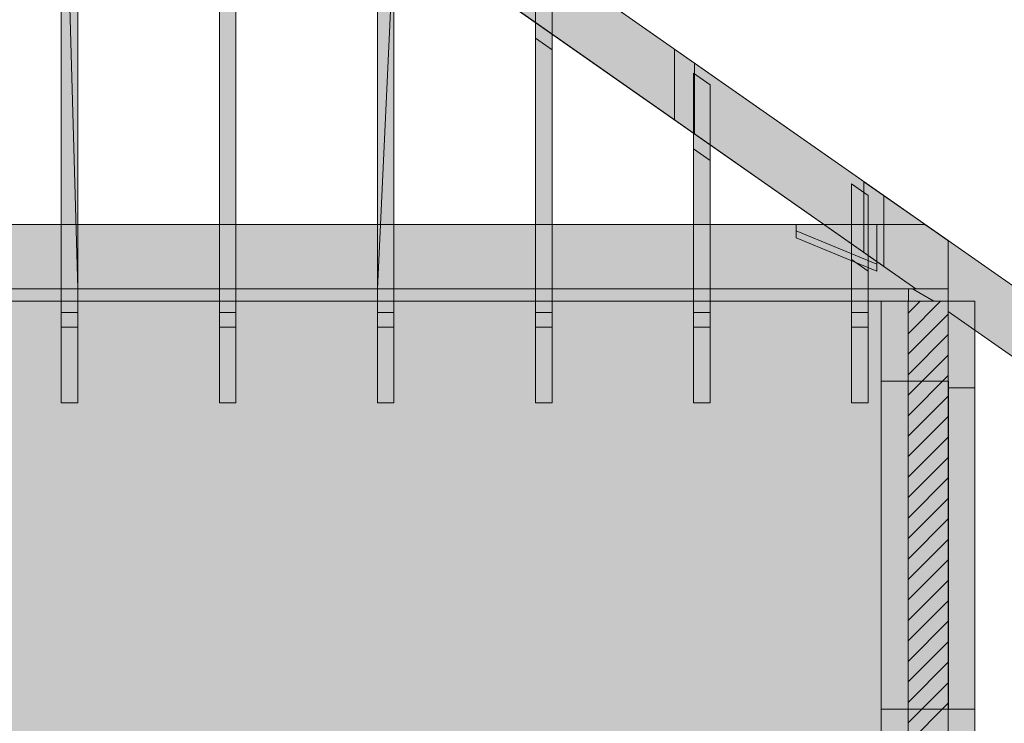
# Model space of a CAD drawing. Header units: millimetres. Extents: x -2478 to 11372, y -4322 to 8744.
# Tile 6 of 8: x 4447 to 8186, y 3426 to 6098. Entities that reach past the tile are written whole.
import ezdxf

# ---------------------------------------------------------------- set-up
doc = ezdxf.new("R2010")
doc.units = ezdxf.units.MM
for name, color, linetype in [('FILL-C_BDBDBF', 7, 'Continuous'), ('FILL-C_CCB294', 7, 'Continuous'), ('FILL-EPS', 7, 'Continuous'), ('FILL-WHITE', 7, 'Continuous'), ('LINE-CORE', 7, 'Continuous'), ('LINE-INK', 7, 'Continuous'), ('LINE-STEEL_GREY', 7, 'Continuous'), ('LINE-TIMBER_DK', 7, 'Continuous')]:
    doc.layers.add(name, color=color, linetype=linetype)

msp = doc.modelspace()

# ---------------------------------------------------------------- hatches: boundary and pattern name
at = {"layer": 'FILL-C_BDBDBF', "true_color": 0xbdbdbf}
h = msp.add_hatch(color=9, dxfattribs=at)
h.dxf.hatch_style = 1
h.paths.add_polyline_path([(7972.4, 2134.1), (7861.2, 2134.1), (7820, 2134.1), (7820, 5029.2), (7972.4, 5029.2)])
at = {"layer": 'FILL-C_CCB294', "true_color": 0xccb294}
h = msp.add_hatch(color=253, dxfattribs=at)
h.dxf.hatch_style = 1
h.paths.add_polyline_path([(7822.4, 5029.2), (7822.4, 5041.6), (7822.4, 5076), (7932.7, 5076), (7972.4, 5076), (7972.4, 5063.6), (7972.4, 5029.2), (7862.1, 5029.2)])
h = msp.add_hatch(color=253, dxfattribs=at)
h.dxf.hatch_style = 1
h.paths.add_polyline_path([(7822.4, 5029.2), (7822.4, 5041.6), (7822.4, 5076), (7932.7, 5076), (7972.4, 5076), (7972.4, 5063.6), (7972.4, 5029.2), (7862.1, 5029.2)])
at = {"layer": 'FILL-EPS', "true_color": 0xccffff}
h = msp.add_hatch(color=7, dxfattribs=at)
h.dxf.hatch_style = 1
h.paths.add_polyline_path([(7718.4, 5029.2), (7820, 5029.2), (7820, 2134.1), (7718.4, 2134.1), (7718.4, 2233.7), (7718.4, 2743.2), (7718.4, 2992.6), (7718.4, 3053.8), (7718.4, 3480.2), (7718.4, 3683), (7718.4, 4724.9), (7718.4, 4739.6), (7718.4, 4784.3)])
h = msp.add_hatch(color=7, dxfattribs=at)
h.dxf.hatch_style = 1
h.paths.add_polyline_path([(8074, 4889.6), (8074, 4846.7), (8074, 4699.9), (8074, 4489.2), (8074, 3480.2), (8074, 3338.5), (8074, 2743.2), (8074, 2570.9), (8074, 2550.1), (8074, 2525.4), (8074, 2471.5), (8074, 2306.7), (8074, 2109.1), (8029.9, 2109.1), (7973.5, 2109.1), (7973.5, 2122.9), (7973.5, 2134.1), (7972.4, 2134.1), (7972.4, 5029.2), (7985.9, 5029.2), (8074, 5029.2), (8074, 4936.5), (8074, 4924.9)])
at = {"layer": 'FILL-WHITE', "true_color": 0xffffff}
h = msp.add_hatch(color=7, dxfattribs=at)
h.dxf.hatch_style = 1
h.paths.add_polyline_path([(4605.5, 6970.3), (4622.1, 6970.3), (4668.5, 6970.3), (4668.5, 5273.3), (4668.5, 5271.7), (4668.5, 5271.7), (4668.5, 4930.4), (4605.5, 4930.4), (4605.5, 5273.3)])
h = msp.add_hatch(color=7, dxfattribs=at)
h.dxf.hatch_style = 1
h.paths.add_polyline_path([(5205.5, 5273.3), (5205.5, 6970.3), (5263.3, 6970.3), (5263.7, 6970.3), (5263.7, 6970.3), (5263.7, 6970.3), (5268.5, 6970.3), (5268.5, 5273.3), (5268.5, 4930.4), (5205.5, 4930.4)])
h = msp.add_hatch(color=7, dxfattribs=at)
h.dxf.hatch_style = 1
h.paths.add_polyline_path([(5805.5, 5273.3), (5805.5, 6735.4), (5868.5, 6691.3), (5868.5, 4930.4), (5805.5, 4930.4)])
h = msp.add_hatch(color=7, dxfattribs=at)
h.dxf.hatch_style = 1
h.paths.add_polyline_path([(4605.5, 6683.1), (4622.7, 6683.1), (4668.5, 5076), (4605.5, 5076)])
h = msp.add_hatch(color=7, dxfattribs=at)
h.dxf.hatch_style = 1
h.paths.add_polyline_path([(4668.5, 6683.1), (4668.5, 5076), (4622.7, 6683.1)])
h = msp.add_hatch(color=7, dxfattribs=at)
h.dxf.hatch_style = 1
h.paths.add_polyline_path([(5212, 6683.1), (5268.5, 6683.1), (5268.5, 5076), (5205.5, 5076), (5205.5, 6683.1)])
h = msp.add_hatch(color=7, dxfattribs=at)
h.dxf.hatch_style = 1
h.paths.add_polyline_path([(7972.4, 5259.1), (7972.4, 5259.1), (7972.4, 5259.1), (8381, 4973), (8381, 4973), (8381, 4704.4), (7972.4, 4990.5), (7972.4, 5076), (7850.3, 5076), (6214.8, 6221.2), (6214.8, 6489.8)])
h = msp.add_hatch(color=7, dxfattribs=at)
h.dxf.hatch_style = 1
h.paths.add_polyline_path([(5805.5, 6448.2), (5868.5, 6404.1), (5805.5, 5076)])
h = msp.add_hatch(color=7, dxfattribs=at)
h.dxf.hatch_style = 1
h.paths.add_polyline_path([(6290.3, 6436.9), (7972.4, 5259.1), (8381, 4973), (8381, 4704.4), (7972.4, 4990.5), (7972.4, 5076), (7850.3, 5076), (6290.3, 6168.3)])
h = msp.add_hatch(color=7, dxfattribs=at)
h.dxf.hatch_style = 1
h.paths.add_polyline_path([(5868.5, 6404.1), (5868.5, 5076), (5805.5, 5076)])
h = msp.add_hatch(color=7, dxfattribs=at)
h.dxf.hatch_style = 1
h.paths.add_polyline_path([(6468.5, 6271.2), (6468.5, 5273.3), (6468.5, 4930.4), (6405.5, 4930.4), (6405.5, 5273.3), (6405.5, 6315.3)])
h = msp.add_hatch(color=7, dxfattribs=at)
h.dxf.hatch_style = 1
h.paths.add_polyline_path([(6468.5, 6271.2), (6468.5, 5984), (6405.5, 6028.1), (6405.5, 6315.3)])
h = msp.add_hatch(color=7, dxfattribs=at)
h.dxf.hatch_style = 1
h.paths.add_polyline_path([(6405.5, 5076), (6405.5, 6028.1), (6468.5, 5984), (6468.5, 5076), (6405.5, 5076)])
h = msp.add_hatch(color=7, dxfattribs=at)
h.dxf.hatch_style = 1
h.paths.add_polyline_path([(6933.8, 5986.3), (6933.8, 5986.3), (6933.2, 5986.8)])
h = msp.add_hatch(color=7, dxfattribs=at)
h.dxf.hatch_style = 1
h.paths.add_polyline_path([(6933.8, 5986.3), (7009.3, 5933.4), (7009.3, 5664.9), (6933.8, 5717.7)])
h = msp.add_hatch(color=7, dxfattribs=at)
h.dxf.hatch_style = 1
h.paths.add_polyline_path([(6933.8, 5986.3), (7972.4, 5259.1), (7972.4, 5259.1), (7972.4, 5259.1), (8381, 4973), (8381, 4973), (8382.3, 4972.1), (8381, 4973), (8381, 4704.4), (7972.4, 4990.5), (7972.4, 5076), (7850.3, 5076), (6933.8, 5717.7)])
h = msp.add_hatch(color=7, dxfattribs=at)
h.dxf.hatch_style = 1
h.paths.add_polyline_path([(7009.3, 5664.9), (7009.3, 5933.4), (7972.4, 5259.1), (8381, 4973), (8381, 4704.4), (7972.4, 4990.5), (7972.4, 5076), (7850.3, 5076), (7009.3, 5664.9)])
h = msp.add_hatch(color=7, dxfattribs=at)
h.dxf.hatch_style = 1
h.paths.add_polyline_path([(7068.5, 5851), (7068.5, 5273.3), (7068.5, 4930.4), (7005.5, 4930.4), (7005.5, 5273.3), (7005.5, 5895.2)])
h = msp.add_hatch(color=7, dxfattribs=at)
h.dxf.hatch_style = 1
h.paths.add_polyline_path([(7068.5, 5851), (7068.5, 5563.8), (7005.5, 5608), (7005.5, 5895.2)])
h = msp.add_hatch(color=7, dxfattribs=at)
h.dxf.hatch_style = 1
h.paths.add_polyline_path([(7005.5, 5076), (7005.5, 5608), (7068.5, 5563.8), (7068.5, 5076)])
h = msp.add_hatch(color=7, dxfattribs=at)
h.dxf.hatch_style = 1
h.paths.add_polyline_path([(7605.5, 5475), (7668.5, 5430.9), (7668.5, 4930.4), (7605.5, 4930.4), (7605.5, 5273.3)])
h = msp.add_hatch(color=7, dxfattribs=at)
h.dxf.hatch_style = 1
h.paths.add_polyline_path([(7668.5, 5430.9), (7668.5, 5143.7), (7605.5, 5187.8), (7605.5, 5475)])
h = msp.add_hatch(color=7, dxfattribs=at)
h.dxf.hatch_style = 1
h.paths.add_polyline_path([(7652.9, 5482.8), (7652.9, 5482.8), (7652.2, 5483.3)])
h = msp.add_hatch(color=7, dxfattribs=at)
h.dxf.hatch_style = 1
h.paths.add_polyline_path([(7652.9, 5482.8), (7728.3, 5430), (7728.3, 5161.4), (7652.9, 5214.3)])
h = msp.add_hatch(color=7, dxfattribs=at)
h.dxf.hatch_style = 1
h.paths.add_polyline_path([(7972.4, 5259.1), (7972.4, 5259.1), (7972.4, 5259.1), (8381, 4973), (8381, 4973), (8381, 4704.4), (7972.4, 4990.5), (7972.4, 5076), (7850.3, 5076), (7652.9, 5214.3), (7652.9, 5482.8)])
h = msp.add_hatch(color=7, dxfattribs=at)
h.dxf.hatch_style = 1
h.paths.add_polyline_path([(7728.3, 5161.4), (7728.3, 5430), (7971.8, 5259.5), (7972.4, 5259.1), (7972.4, 5259.1), (7972.4, 5259.1), (8381, 4973), (8381, 4704.4), (7972.4, 4990.5), (7972.4, 5076), (7850.3, 5076)])
h = msp.add_hatch(color=7, dxfattribs=at)
h.dxf.hatch_style = 1
h.paths.add_polyline_path([(101.6, 5259.1), (190, 5321), (372.3, 5321), (372.3, 5143.8), (678.9, 5270.3), (678.9, 5321), (7395.1, 5321), (7395.1, 5270.3), (7701.7, 5143.8), (7701.7, 5321), (7884, 5321), (7972.4, 5259.1), (7972.4, 5076), (7701.7, 5076), (7395.1, 5076), (678.9, 5076), (372.3, 5076), (101.6, 5076)])
h = msp.add_hatch(color=7, dxfattribs=at)
h.dxf.hatch_style = 1
h.paths.add_polyline_path([(190, 5321), (372.3, 5321), (372.3, 5169.6), (678.9, 5296.2), (678.9, 5321), (7395.1, 5321), (7395.1, 5296.2), (7701.7, 5169.6), (7701.7, 5321), (7884, 5321), (7972.4, 5259.1), (7972.4, 5076), (7701.7, 5076), (7395.1, 5076), (372.3, 5076), (101.6, 5076), (101.6, 5259.1)])
h = msp.add_hatch(color=7, dxfattribs=at)
h.dxf.hatch_style = 1
h.paths.add_polyline_path([(101.6, 5259.1), (190, 5321), (7884, 5321), (7972.4, 5259.1), (7972.4, 5076), (101.6, 5076)])
h = msp.add_hatch(color=7, dxfattribs=at)
h.dxf.hatch_style = 1
h.paths.add_polyline_path([(190, 5321), (7884, 5321), (7972.4, 5259.1), (7972.4, 5076), (101.6, 5076), (101.6, 5259.1)])
h = msp.add_hatch(color=7, dxfattribs=at)
h.dxf.hatch_style = 1
h.paths.add_polyline_path([(101.6, 5259.1), (190, 5321), (7884, 5321), (7972.4, 5259.1), (7972.4, 5076), (101.6, 5076)])
h = msp.add_hatch(color=7, dxfattribs=at)
h.dxf.hatch_style = 1
h.paths.add_polyline_path([(190, 5321), (7884, 5321), (7972.4, 5259.1), (7972.4, 5076), (101.6, 5076), (101.6, 5259.1)])
h = msp.add_hatch(color=7, dxfattribs=at)
h.dxf.hatch_style = 1
h.paths.add_polyline_path([(7395.1, 5296.2), (7701.7, 5169.6), (7701.7, 5143.8), (7395.1, 5270.3), (7395.1, 5296.2)])
h = msp.add_hatch(color=7, dxfattribs=at)
h.dxf.hatch_style = 1
h.paths.add_polyline_path([(7668.5, 5143.7), (7668.5, 5076), (7605.5, 5076), (7605.5, 5187.8)])
h = msp.add_hatch(color=7, dxfattribs=at)
h.dxf.hatch_style = 1
h.paths.add_polyline_path([(101.6, 5076), (251.6, 5076), (7822.4, 5076), (7972.4, 5076), (7972.4, 5029.2), (7822.4, 5029.2), (251.6, 5029.2), (101.6, 5029.2)])
h = msp.add_hatch(color=7, dxfattribs=at)
h.dxf.hatch_style = 1
h.paths.add_polyline_path([(251.6, 5076), (7822.4, 5076), (7822.4, 5029.2), (251.6, 5029.2)])
h = msp.add_hatch(color=7, dxfattribs=at)
h.dxf.hatch_style = 1
h.paths.add_polyline_path([(4668.5, 5076), (4668.5, 4986.1), (4605.5, 4986.1), (4605.5, 5076)])
h = msp.add_hatch(color=7, dxfattribs=at)
h.dxf.hatch_style = 1
h.paths.add_polyline_path([(5268.5, 5076), (5268.5, 4986.1), (5205.5, 4986.1), (5205.5, 5076)])
h = msp.add_hatch(color=7, dxfattribs=at)
h.dxf.hatch_style = 1
h.paths.add_polyline_path([(5868.5, 5076), (5868.5, 4986.1), (5805.5, 4986.1), (5805.5, 5076)])
h = msp.add_hatch(color=7, dxfattribs=at)
h.dxf.hatch_style = 1
h.paths.add_polyline_path([(6468.5, 5076), (6468.5, 4986.1), (6405.5, 4986.1), (6405.5, 5076)])
h = msp.add_hatch(color=7, dxfattribs=at)
h.dxf.hatch_style = 1
h.paths.add_polyline_path([(7068.5, 5076), (7068.5, 4986.1), (7005.5, 4986.1), (7005.5, 5076)])
h = msp.add_hatch(color=7, dxfattribs=at)
h.dxf.hatch_style = 1
h.paths.add_polyline_path([(7668.5, 5076), (7668.5, 4986.1), (7605.5, 4986.1), (7605.5, 5076)])
h = msp.add_hatch(color=7, dxfattribs=at)
h.dxf.hatch_style = 1
h.paths.add_polyline_path([(355.8, 2743.2), (355.8, 5029.2), (7718.1, 5029.2), (7718.1, 2743.2), (355.8, 2743.2)])
h = msp.add_hatch(color=7, dxfattribs=at)
h.dxf.hatch_style = 1
h.paths.add_polyline_path([(7718.1, 5029.2), (7718.1, 2743.2), (355.8, 2743.2), (355.8, 5029.2)])
h = msp.add_hatch(color=7, dxfattribs=at)
h.dxf.hatch_style = 1
h.paths.add_polyline_path([(7718.4, 5029.2), (8074, 5029.2), (8074, 2743.2), (7718.4, 2743.2), (7718.1, 2743.2), (7718.1, 5029.2), (7718.1, 5029.2), (7718.1, 5029.2), (7718.1, 5030.8), (7718.2, 5030.8)])
h = msp.add_hatch(color=7, dxfattribs=at)
h.dxf.hatch_style = 1
h.paths.add_polyline_path([(7718.1, 5029.2), (8074, 5029.2), (8074, 2743.2), (7718.1, 2743.2)])
h = msp.add_hatch(color=7, dxfattribs=at)
h.dxf.hatch_style = 1
h.paths.add_polyline_path([(7718.4, 2743.2), (7718.4, 5029.2), (8074, 5029.2), (8074, 2743.2)])
h = msp.add_hatch(color=7, dxfattribs=at)
h.dxf.hatch_style = 1
h.paths.add_polyline_path([(4605.5, 4643.2), (4605.5, 4986.1), (4668.5, 4986.1), (4668.5, 4643.2), (4605.5, 4643.2)])
h = msp.add_hatch(color=7, dxfattribs=at)
h.dxf.hatch_style = 1
h.paths.add_polyline_path([(5205.5, 4643.2), (5205.5, 4986.1), (5268.5, 4986.1), (5268.5, 4643.2), (5205.5, 4643.2)])
h = msp.add_hatch(color=7, dxfattribs=at)
h.dxf.hatch_style = 1
h.paths.add_polyline_path([(5805.5, 4643.2), (5805.5, 4986.1), (5868.5, 4986.1), (5868.5, 4643.2), (5805.5, 4643.2)])
h = msp.add_hatch(color=7, dxfattribs=at)
h.dxf.hatch_style = 1
h.paths.add_polyline_path([(6405.5, 4643.2), (6405.5, 4986.1), (6468.5, 4986.1), (6468.5, 4643.2), (6405.5, 4643.2)])
h = msp.add_hatch(color=7, dxfattribs=at)
h.dxf.hatch_style = 1
h.paths.add_polyline_path([(7005.5, 4643.2), (7005.5, 4986.1), (7068.5, 4986.1), (7068.5, 4643.2), (7005.5, 4643.2)])
h = msp.add_hatch(color=7, dxfattribs=at)
h.dxf.hatch_style = 1
h.paths.add_polyline_path([(7605.5, 4643.2), (7605.5, 4986.1), (7668.5, 4986.1), (7668.5, 4643.2), (7605.5, 4643.2)])
h = msp.add_hatch(color=7, dxfattribs=at)
h.dxf.hatch_style = 1
h.paths.add_polyline_path([(4605.5, 4930.4), (4668.5, 4930.4), (4668.5, 4643.2), (4605.5, 4643.2)])
h = msp.add_hatch(color=7, dxfattribs=at)
h.dxf.hatch_style = 1
h.paths.add_polyline_path([(5205.5, 4930.4), (5268.5, 4930.4), (5268.5, 4643.2), (5205.5, 4643.2)])
h = msp.add_hatch(color=7, dxfattribs=at)
h.dxf.hatch_style = 1
h.paths.add_polyline_path([(5805.5, 4930.4), (5868.5, 4930.4), (5868.5, 4643.2), (5805.5, 4643.2)])
h = msp.add_hatch(color=7, dxfattribs=at)
h.dxf.hatch_style = 1
h.paths.add_polyline_path([(6405.5, 4930.4), (6468.5, 4930.4), (6468.5, 4643.2), (6405.5, 4643.2)])
h = msp.add_hatch(color=7, dxfattribs=at)
h.dxf.hatch_style = 1
h.paths.add_polyline_path([(7005.5, 4930.4), (7068.5, 4930.4), (7068.5, 4643.2), (7005.5, 4643.2)])
h = msp.add_hatch(color=7, dxfattribs=at)
h.dxf.hatch_style = 1
h.paths.add_polyline_path([(7605.5, 4930.4), (7668.5, 4930.4), (7668.5, 4643.2), (7605.5, 4643.2)])
h = msp.add_hatch(color=7, dxfattribs=at)
h.dxf.hatch_style = 1
h.paths.add_polyline_path([(7973.5, 4724.9), (7973.5, 3480.2), (7718.4, 3480.2), (7718.4, 4724.9)])
h = msp.add_hatch(color=7, dxfattribs=at)
h.dxf.hatch_style = 1
h.paths.add_polyline_path([(7718.4, 3480.2), (7718.4, 4724.9), (7973.5, 4724.9), (7973.5, 3480.2)])
h = msp.add_hatch(color=7, dxfattribs=at)
h.dxf.hatch_style = 1
h.paths.add_polyline_path([(8074, 4699.9), (8074, 3480.2), (7973.5, 3480.2), (7973.5, 4699.9)])
h = msp.add_hatch(color=7, dxfattribs=at)
h.dxf.hatch_style = 1
h.paths.add_polyline_path([(7973.5, 4699.9), (8074, 4699.9), (8074, 3480.2), (7973.5, 3480.2)])

# ---------------------------------------------------------------- linework, layer by layer
at = {"layer": 'LINE-CORE', "lineweight": 5}
for points in [[(4605.5, 6970.3), (4622.1, 6970.3), (4668.5, 6970.3), (4668.5, 5273.3), (4668.5, 5271.7), (4668.5, 5271.7), (4668.5, 4930.4), (4605.5, 4930.4), (4605.5, 5273.3)], [(5205.5, 5273.3), (5205.5, 5273.3), (5205.5, 6970.3), (5263.3, 6970.3), (5263.7, 6970.3), (5263.7, 6970.3), (5263.7, 6970.3), (5268.5, 6970.3), (5268.5, 5273.3), (5268.5, 5273.3), (5268.5, 4930.4), (5268.5, 4930.4), (5268.5, 4930.4), (5205.5, 4930.4), (5205.5, 5273.3)], [(5805.5, 5273.3), (5805.5, 6735.4), (5868.5, 6691.3), (5868.5, 6691.3), (5868.5, 6691.3), (5868.5, 4930.4), (5868.5, 4930.4), (5868.5, 4930.4), (5805.5, 4930.4), (5805.5, 5273.3)], [(4605.5, 6683.1), (4605.5, 6683.1), (4605.5, 6683.1), (4605.5, 6683.1), (4622.7, 6683.1), (4668.5, 5076), (4605.5, 5076)], [(4668.5, 6683.1), (4668.5, 5076), (4622.7, 6683.1)], [(5212, 6683.1), (5268.5, 6683.1), (5268.5, 5076), (5205.5, 5076), (5205.5, 6683.1)], [(7972.4, 5259.1), (7972.4, 5259.1), (7972.4, 5259.1), (8381, 4973), (8381, 4973), (8381, 4704.4), (7972.4, 4990.5), (7972.4, 5076), (7850.3, 5076), (6214.8, 6221.2), (6214.8, 6489.8)], [(5805.5, 6448.2), (5868.5, 6404.1), (5805.5, 5076)], [(6290.3, 6436.9), (7972.4, 5259.1), (7972.4, 5259.1), (7972.4, 5259.1), (7972.4, 5259.1), (8381, 4973), (8381, 4973), (8381, 4704.4), (7972.4, 4990.5), (7972.4, 5076), (7850.3, 5076), (7850.3, 5076), (7850.3, 5076), (6290.3, 6168.3)], [(5868.5, 6404.1), (5868.5, 5076), (5805.5, 5076)], [(6468.5, 6271.2), (6468.5, 5273.3), (6468.5, 5273.3), (6468.5, 4930.4), (6468.5, 4930.4), (6468.5, 4930.4), (6405.5, 4930.4), (6405.5, 5273.3), (6405.5, 5273.3), (6405.5, 5273.3), (6405.5, 6315.3), (6405.5, 6315.3)], [(6468.5, 6271.2), (6468.5, 5984), (6468.5, 5984), (6405.5, 6028.1), (6405.5, 6315.3), (6405.5, 6315.3)], [(6405.5, 5076), (6405.5, 5076), (6405.5, 6028.1), (6468.5, 5984), (6468.5, 5984), (6468.5, 5076), (6405.5, 5076), (6405.5, 5076)], [(6933.8, 5986.3), (6933.8, 5986.3), (6933.2, 5986.8)], [(6933.8, 5986.3), (7009.3, 5933.4), (7009.3, 5664.9), (6933.8, 5717.7)], [(6933.8, 5986.3), (7972.4, 5259.1), (7972.4, 5259.1), (7972.4, 5259.1), (8381, 4973), (8381, 4973), (8381, 4973), (8382.3, 4972.1), (8381, 4973), (8381, 4704.4), (8381, 4704.4), (7972.4, 4990.5), (7972.4, 5076), (7850.3, 5076), (7850.3, 5076), (7850.3, 5076), (7850.3, 5076), (7850.3, 5076), (6933.8, 5717.7), (6933.8, 5986.3)], [(7009.3, 5664.9), (7009.3, 5664.9), (7009.3, 5933.4), (7972.4, 5259.1), (7972.4, 5259.1), (7972.4, 5259.1), (7972.4, 5259.1), (7972.4, 5259.1), (8381, 4973), (8381, 4973), (8381, 4704.4), (7972.4, 4990.5), (7972.4, 5076), (7850.3, 5076), (7009.3, 5664.9), (7009.3, 5664.9)], [(7068.5, 5851), (7068.5, 5273.3), (7068.5, 4930.4), (7068.5, 4930.4), (7068.5, 4930.4), (7005.5, 4930.4), (7005.5, 5273.3), (7005.5, 5273.3), (7005.5, 5273.3), (7005.5, 5895.2)], [(7068.5, 5851), (7068.5, 5563.8), (7068.5, 5563.8), (7005.5, 5608), (7005.5, 5895.2)], [(7005.5, 5076), (7005.5, 5608), (7068.5, 5563.8), (7068.5, 5563.8), (7068.5, 5076), (7005.5, 5076)], [(7605.5, 5475), (7668.5, 5430.9), (7668.5, 5430.9), (7668.5, 4930.4), (7668.5, 4930.4), (7668.5, 4930.4), (7605.5, 4930.4), (7605.5, 5273.3)], [(7668.5, 5430.9), (7668.5, 5143.7), (7668.5, 5143.7), (7605.5, 5187.8), (7605.5, 5475), (7605.5, 5475)], [(7652.9, 5482.8), (7652.9, 5482.8), (7652.2, 5483.3)], [(7652.9, 5482.8), (7728.3, 5430), (7728.3, 5161.4), (7652.9, 5214.3)], [(7972.4, 5259.1), (7972.4, 5259.1), (7972.4, 5259.1), (8381, 4973), (8381, 4973), (8381, 4973), (8381, 4704.4), (8381, 4704.4), (7972.4, 4990.5), (7972.4, 5076), (7850.3, 5076), (7850.3, 5076), (7652.9, 5214.3), (7652.9, 5482.8)], [(7728.3, 5161.4), (7728.3, 5161.4), (7728.3, 5430), (7971.8, 5259.5), (7972.4, 5259.1), (7972.4, 5259.1), (7972.4, 5259.1), (8381, 4973), (8381, 4973), (8381, 4704.4), (7972.4, 4990.5), (7972.4, 5076), (7850.3, 5076), (7850.3, 5076), (7728.3, 5161.4)], [(101.6, 5259.1), (190, 5321), (372.3, 5321), (372.3, 5143.8), (678.9, 5270.3), (678.9, 5321), (7395.1, 5321), (7395.1, 5270.3), (7701.7, 5143.8), (7701.7, 5321), (7884, 5321), (7972.4, 5259.1), (7972.4, 5076), (7701.7, 5076), (7395.1, 5076), (678.9, 5076), (372.3, 5076), (101.6, 5076)], [(190, 5321), (372.3, 5321), (372.3, 5169.6), (678.9, 5296.2), (678.9, 5321), (7395.1, 5321), (7395.1, 5296.2), (7701.7, 5169.6), (7701.7, 5321), (7884, 5321), (7972.4, 5259.1), (7972.4, 5076), (7701.7, 5076), (7395.1, 5076), (372.3, 5076), (101.6, 5076), (101.6, 5259.1)], [(101.6, 5259.1), (190, 5321), (7884, 5321), (7972.4, 5259.1), (7972.4, 5076), (101.6, 5076)], [(190, 5321), (7884, 5321), (7972.4, 5259.1), (7972.4, 5076), (101.6, 5076), (101.6, 5259.1)], [(101.6, 5259.1), (190, 5321), (7884, 5321), (7972.4, 5259.1), (7972.4, 5076), (101.6, 5076)], [(190, 5321), (7884, 5321), (7972.4, 5259.1), (7972.4, 5076), (101.6, 5076), (101.6, 5259.1)], [(7395.1, 5296.2), (7701.7, 5169.6), (7701.7, 5143.8), (7701.7, 5143.8), (7701.7, 5143.8), (7395.1, 5270.3), (7395.1, 5296.2), (7395.1, 5296.2)], [(7668.5, 5143.7), (7668.5, 5076), (7605.5, 5076), (7605.5, 5187.8), (7605.5, 5187.8)], [(101.6, 5076), (251.6, 5076), (251.6, 5076), (7822.4, 5076), (7822.4, 5076), (7972.4, 5076), (7972.4, 5029.2), (7822.4, 5029.2), (7822.4, 5029.2), (251.6, 5029.2), (251.6, 5029.2), (101.6, 5029.2), (101.6, 5029.2)], [(251.6, 5076), (7822.4, 5076), (7822.4, 5029.2), (251.6, 5029.2), (251.6, 5076)], [(4668.5, 5076), (4668.5, 4986.1), (4605.5, 4986.1), (4605.5, 5076)], [(5268.5, 5076), (5268.5, 4986.1), (5205.5, 4986.1), (5205.5, 5076)], [(5868.5, 5076), (5868.5, 4986.1), (5805.5, 4986.1), (5805.5, 5076)], [(6468.5, 5076), (6468.5, 4986.1), (6405.5, 4986.1), (6405.5, 5076)], [(7068.5, 5076), (7068.5, 4986.1), (7005.5, 4986.1), (7005.5, 5076)], [(7668.5, 5076), (7668.5, 4986.1), (7605.5, 4986.1), (7605.5, 5076)], [(355.8, 2743.2), (355.8, 5029.2), (7718.1, 5029.2), (7718.1, 5029.2), (7718.1, 5029.2), (7718.1, 2743.2), (355.8, 2743.2), (355.8, 2743.2), (355.8, 2743.2)], [(7718.1, 5029.2), (7718.1, 2743.2), (355.8, 2743.2), (355.8, 5029.2)], [(7718.4, 5029.2), (8074, 5029.2), (8074, 2743.2), (8074, 2743.2), (7718.4, 2743.2), (7718.1, 2743.2), (7718.1, 5029.2), (7718.1, 5029.2), (7718.1, 5029.2), (7718.1, 5030.8), (7718.2, 5030.8), (7718.2, 5030.8), (7718.2, 5030.8)], [(7718.1, 5029.2), (8074, 5029.2), (8074, 2743.2), (7718.1, 2743.2)], [(7718.4, 2743.2), (7718.4, 5029.2), (8074, 5029.2), (8074, 5029.2), (8074, 2743.2), (7718.4, 2743.2)], [(4605.5, 4643.2), (4605.5, 4986.1), (4668.5, 4986.1), (4668.5, 4986.1), (4668.5, 4986.1), (4668.5, 4643.2), (4605.5, 4643.2), (4605.5, 4643.2)], [(5205.5, 4643.2), (5205.5, 4986.1), (5268.5, 4986.1), (5268.5, 4986.1), (5268.5, 4986.1), (5268.5, 4643.2), (5205.5, 4643.2), (5205.5, 4643.2)], [(5805.5, 4643.2), (5805.5, 4986.1), (5868.5, 4986.1), (5868.5, 4986.1), (5868.5, 4986.1), (5868.5, 4643.2), (5805.5, 4643.2), (5805.5, 4643.2)], [(6405.5, 4643.2), (6405.5, 4986.1), (6468.5, 4986.1), (6468.5, 4986.1), (6468.5, 4986.1), (6468.5, 4643.2), (6405.5, 4643.2), (6405.5, 4643.2)], [(7005.5, 4643.2), (7005.5, 4986.1), (7068.5, 4986.1), (7068.5, 4986.1), (7068.5, 4986.1), (7068.5, 4643.2), (7005.5, 4643.2), (7005.5, 4643.2)], [(7605.5, 4643.2), (7605.5, 4986.1), (7668.5, 4986.1), (7668.5, 4986.1), (7668.5, 4986.1), (7668.5, 4643.2), (7605.5, 4643.2), (7605.5, 4643.2)], [(4605.5, 4930.4), (4668.5, 4930.4), (4668.5, 4643.2), (4605.5, 4643.2)], [(5205.5, 4930.4), (5268.5, 4930.4), (5268.5, 4643.2), (5205.5, 4643.2)], [(5805.5, 4930.4), (5868.5, 4930.4), (5868.5, 4643.2), (5805.5, 4643.2)], [(6405.5, 4930.4), (6468.5, 4930.4), (6468.5, 4643.2), (6405.5, 4643.2)], [(7005.5, 4930.4), (7068.5, 4930.4), (7068.5, 4643.2), (7005.5, 4643.2)], [(7605.5, 4930.4), (7668.5, 4930.4), (7668.5, 4643.2), (7605.5, 4643.2)], [(7973.5, 4724.9), (7973.5, 3480.2), (7973.5, 3480.2), (7718.4, 3480.2), (7718.4, 4724.9), (7718.4, 4724.9)], [(7718.4, 3480.2), (7718.4, 4724.9), (7973.5, 4724.9), (7973.5, 4724.9), (7973.5, 3480.2), (7718.4, 3480.2)], [(8074, 4699.9), (8074, 3480.2), (7973.5, 3480.2), (7973.5, 4699.9)], [(7973.5, 4699.9), (8074, 4699.9), (8074, 3480.2), (7973.5, 3480.2)]]:
    msp.add_lwpolyline(points, close=True, dxfattribs=at)
at = {"layer": 'LINE-INK', "lineweight": 5}
for points in [[(7822.4, 5029.2), (7822.4, 5041.6), (7822.4, 5076), (7932.7, 5076), (7972.4, 5076), (7972.4, 5063.6), (7972.4, 5029.2), (7862.1, 5029.2)], [(7822.4, 5029.2), (7822.4, 5041.6), (7822.4, 5076), (7932.7, 5076), (7972.4, 5076), (7972.4, 5063.6), (7972.4, 5029.2), (7862.1, 5029.2)], [(7718.4, 5029.2), (7820, 5029.2), (7820, 2134.1), (7718.4, 2134.1), (7718.4, 2233.7), (7718.4, 2743.2), (7718.4, 2992.6), (7718.4, 3053.8), (7718.4, 3480.2), (7718.4, 3683), (7718.4, 4724.9), (7718.4, 4739.6), (7718.4, 4784.3)], [(7972.4, 2134.1), (7861.2, 2134.1), (7820, 2134.1), (7820, 5029.2), (7972.4, 5029.2)], [(8074, 4889.6), (8074, 4846.7), (8074, 4699.9), (8074, 4489.2), (8074, 3480.2), (8074, 3338.5), (8074, 2743.2), (8074, 2570.9), (8074, 2550.1), (8074, 2525.4), (8074, 2471.5), (8074, 2306.7), (8074, 2109.1), (8029.9, 2109.1), (7973.5, 2109.1), (7973.5, 2122.9), (7973.5, 2134.1), (7972.4, 2134.1), (7972.4, 5029.2), (7985.9, 5029.2), (8074, 5029.2), (8074, 4936.5), (8074, 4924.9)]]:
    msp.add_lwpolyline(points, close=True, dxfattribs=at)
msp.add_lwpolyline([(7718.4, 3053.8), (7718.4, 3480.2), (7718.4, 3683), (7718.4, 4724.9), (7718.4, 4739.6), (7718.4, 4784.3), (7718.4, 5029.2), (7820, 5029.2), (7972.4, 5029.2), (7985.9, 5029.2), (8074, 5029.2), (8074, 4936.5), (8074, 4924.9), (8074, 4889.6), (8074, 4846.7), (8074, 4699.9), (8074, 4489.2), (8074, 3480.2), (8074, 3338.5)], dxfattribs=at)
at = {"layer": 'LINE-STEEL_GREY', "lineweight": 5}
for p, q in [((7820, 4905.5), (7943.7, 5029.2)), ((7820, 4983.3), (7865.9, 5029.2)), ((7820, 4827.7), (7972.4, 4980.1)), ((7820, 4750), (7972.4, 4902.4)), ((7820, 4672.2), (7972.4, 4824.6)), ((7820, 4594.4), (7972.4, 4746.8)), ((7820, 4516.6), (7972.4, 4669)), ((7820, 4438.8), (7972.4, 4591.2)), ((7820, 4361), (7972.4, 4513.4)), ((7820, 4283.3), (7972.4, 4435.7)), ((7820, 4205.5), (7972.4, 4357.9)), ((7820, 4127.7), (7972.4, 4280.1)), ((7820, 4049.9), (7972.4, 4202.3)), ((7820, 3972.1), (7972.4, 4124.5)), ((7820, 3894.4), (7972.4, 4046.8)), ((7820, 3816.6), (7972.4, 3969)), ((7820, 3738.8), (7972.4, 3891.2)), ((7820, 3661), (7972.4, 3813.4)), ((7820, 3583.2), (7972.4, 3735.6)), ((7820, 3505.4), (7972.4, 3657.8)), ((7820, 3427.7), (7972.4, 3580.1)), ((7820, 3349.9), (7972.4, 3502.3))]:
    msp.add_line(p, q, dxfattribs=at)
at = {"layer": 'LINE-TIMBER_DK', "lineweight": 5}
msp.add_line((7836.5, 5076), (7917.5, 5029.2), dxfattribs=at)
msp.add_line((7836.5, 5076), (7917.5, 5029.2), dxfattribs=at)

doc.saveas('drawing.dxf')
